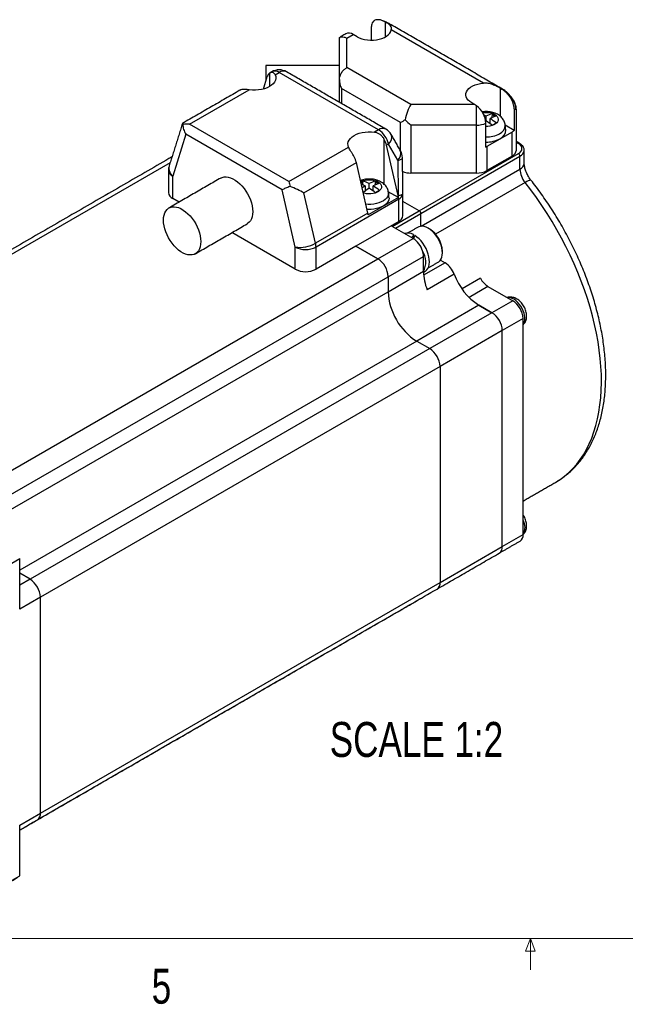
# Model space of a CAD drawing. Header units: millimetres. Extents: x 11 to 421, y 5 to 275.
# Tile 6 of 10: x 181 to 222, y 5 to 73. Entities that reach past the tile are written whole.
import ezdxf

# ---------------------------------------------------------------- set-up
doc = ezdxf.new("R2010")
doc.units = ezdxf.units.MM
doc.styles.add('SLDTEXTSTYLE0', font='TXT', dxfattribs={"width": 0.75})

msp = doc.modelspace()

# ---------------------------------------------------------------- linework, layer by layer
at = {"color": 7, "linetype": 'Continuous', "lineweight": 30}
for p, q in [((205.1014, 71.1505), (205.1014, 72.0773)), ((206.054, 71.383), (206.054, 72.3824)), ((212.7341, 68.2219), (206.4473, 71.8512)), ((202.9074, 68.4613), (202.9074, 71.2837)), ((203.4074, 71.2838), (203.8443, 71.536)), ((203.4074, 69.2778), (203.4074, 71.2838)), ((204.1095, 71.383), (203.8443, 71.536)), ((197.9074, 69.4334), (197.9074, 68.4937)), ((207.7764, 66.7556), (203.4074, 69.2778)), ((197.7295, 67.8154), (197.9992, 68.679)), ((197.9074, 68.4937), (197.9074, 68.3851)), ((198.1521, 68.9012), (198.1521, 67.9849)), ((198.5318, 68.7836), (198.8075, 68.9428)), ((205.5744, 65.0363), (198.8075, 68.9428)), ((202.9074, 66.9141), (202.9074, 68.4613)), ((192.7004, 65.4172), (196.7684, 67.7657)), ((207.0693, 65.5309), (203.0538, 67.849)), ((203.0538, 67.849), (203.0538, 66.8296)), ((213.8675, 67.8741), (213.9628, 67.8191)), ((213.8675, 67.8741), (213.8675, 65.9657)), ((212.1251, 66.7556), (207.7764, 66.7556)), ((212.1251, 66.7556), (211.923, 66.8723)), ((212.2512, 65.3618), (212.2512, 66.6763)), ((214.8201, 66.4668), (214.8201, 64.9953)), ((212.8953, 65.9686), (212.8953, 65.6502)), ((213.171, 65.4613), (213.171, 65.8094)), ((213.3301, 66.1589), (213.3301, 66.0556)), ((213.4971, 65.9592), (213.3301, 66.0556)), ((199.4673, 61.5108), (192.7004, 65.4172)), ((207.0693, 63.6243), (207.0693, 65.5309)), ((212.2512, 65.3618), (207.7764, 65.3618)), ((207.7764, 65.3618), (207.7764, 62.0957)), ((212.2512, 62.0957), (212.2512, 65.3618)), ((212.882, 65.6418), (212.8953, 65.6502)), ((212.8925, 63.863), (212.8925, 65.4961)), ((213.1528, 65.4747), (213.171, 65.5063)), ((214.8201, 64.9953), (214.2088, 65.3483)), ((192.4548, 64.7425), (191.5583, 61.8719)), ((199.0057, 60.9608), (192.4548, 64.7425)), ((205.5744, 65.0363), (205.2987, 64.8772)), ((214.6742, 64.8884), (212.9584, 63.8978)), ((214.6742, 63.2553), (214.6742, 64.8884)), ((199.4673, 61.5108), (203.5353, 63.8592)), ((205.9656, 61.323), (205.9656, 64.3906)), ((206.2506, 64.068), (206.1186, 63.9918)), ((206.907, 60.5567), (206.1186, 63.9918)), ((206.883, 62.9664), (206.2506, 64.068)), ((212.9584, 63.8978), (212.9584, 62.2647)), ((214.9671, 64.1959), (215.105, 64.1163)), ((208.3521, 59.524), (215.105, 63.4223)), ((208.4582, 59.3403), (215.211, 63.2386)), ((214.6742, 63.2553), (212.9584, 62.2647)), ((215.211, 62.3557), (215.211, 63.2386)), ((191.3759, 62.7863), (165.5722, 47.8902)), ((200.4971, 60.7466), (204.0679, 62.808)), ((204.8564, 59.3729), (204.0679, 62.808)), ((206.883, 62.9664), (206.9173, 60.5626)), ((191.5583, 60.3608), (191.5583, 61.8719)), ((212.2512, 62.0957), (207.7764, 62.0957)), ((208.4828, 58.4716), (215.211, 62.3557)), ((204.5055, 61.4633), (204.3917, 61.3976)), ((204.5055, 61.5666), (204.5055, 61.4633)), ((204.6646, 61.2171), (204.6646, 60.869)), ((204.9403, 61.0579), (204.9403, 61.3763)), ((205.2161, 60.869), (205.2161, 61.2171)), ((205.3752, 61.4633), (205.3752, 61.5666)), ((205.5422, 61.3669), (205.3752, 61.4633)), ((215.558, 61.4527), (209.4609, 57.933)), ((199.9022, 57.0551), (199.0057, 60.9608)), ((201.2855, 57.3115), (200.4971, 60.7466)), ((204.6828, 60.8824), (204.6646, 60.914)), ((206.93, 60.4269), (204.8794, 59.2431)), ((205.1978, 60.8824), (205.2161, 60.914)), ((206.93, 60.4269), (206.2413, 60.8244)), ((206.907, 60.5567), (206.9173, 60.5626)), ((191.9852, 60.1143), (191.5583, 60.3608)), ((206.9481, 60.3062), (201.3164, 57.0551)), ((206.9481, 58.7951), (206.9481, 60.3062)), ((208.3521, 59.524), (207.241, 60.1654)), ((208.3521, 59.524), (207.241, 60.1654)), ((204.8564, 59.3729), (201.2855, 57.3115)), ((206.5136, 58.4626), (208.3521, 59.524)), ((206.7258, 58.3402), (208.4582, 59.3403)), ((208.4582, 58.4695), (208.4582, 59.3403)), ((208.4582, 58.4695), (208.4582, 59.3403)), ((206.9481, 58.7951), (204.0388, 57.1156)), ((207.9278, 57.6462), (206.5136, 58.4626)), ((199.9022, 55.544), (195.5855, 58.0359)), ((207.9491, 57.8162), (207.9491, 57.898)), ((207.9491, 57.8162), (207.9491, 57.6336)), ((199.9022, 55.544), (199.9022, 57.0551)), ((204.0388, 57.1156), (201.3164, 55.544)), ((201.3164, 55.544), (201.3164, 57.0551)), ((204.0388, 57.1156), (205.5237, 56.2583)), ((205.5237, 56.2583), (204.0388, 57.1156)), ((205.5237, 56.2583), (207.9278, 57.6462)), ((206.2308, 55.0336), (208.635, 56.4215)), ((208.635, 55.4008), (208.635, 56.4215)), ((178.3001, 40.5425), (205.5237, 56.2583)), ((210.1115, 55.977), (208.6481, 55.1323)), ((209.7899, 56.1627), (210.1115, 55.977)), ((209.8595, 56.1225), (209.8108, 56.1935)), ((179.0072, 39.3177), (206.2308, 55.0336)), ((206.2308, 54.0129), (208.635, 55.4008)), ((206.2308, 55.0336), (206.2308, 54.0129)), ((206.2308, 55.0336), (206.2308, 54.0129)), ((210.7265, 55.2083), (208.8881, 54.1469)), ((212.5189, 54.9238), (211.2635, 54.1991)), ((213.0324, 54.3722), (211.7402, 53.6262)), ((213.0324, 54.3722), (214.7161, 53.4002)), ((179.1842, 38.3993), (206.2308, 54.0129)), ((212.418, 53.0941), (208.1753, 50.6449)), ((212.418, 53.0941), (213.3019, 52.5838)), ((213.3019, 52.5838), (212.418, 53.0941)), ((214.7161, 53.4002), (213.3019, 52.5838)), ((213.3019, 52.5838), (209.0592, 50.1346)), ((215.4232, 52.1755), (214.009, 51.3591)), ((215.4232, 44.8266), (215.4232, 52.1755)), ((214.009, 51.3591), (209.7663, 48.9099)), ((214.009, 36.6614), (214.009, 51.3591)), ((214.009, 36.6614), (214.009, 51.3591)), ((208.1753, 50.6449), (181.1285, 35.0311)), ((208.1753, 50.6449), (209.0592, 50.1346)), ((208.1753, 50.6449), (209.0592, 50.1346)), ((209.0592, 50.1346), (181.8356, 34.4188)), ((209.7663, 48.9099), (182.5427, 33.194)), ((209.7663, 48.9099), (209.7663, 34.2121)), ((209.7663, 48.9099), (209.7663, 34.2121)), ((215.4232, 37.4778), (215.4232, 44.8266)), ((214.009, 36.6614), (215.4232, 37.4778)), ((209.7663, 34.2121), (214.009, 36.6614)), ((179.29, 34.7692), (181.1285, 35.8306)), ((181.1285, 32.3776), (181.1285, 35.8306)), ((181.8356, 34.4188), (181.1285, 34.827)), ((181.8356, 34.4188), (181.1285, 34.827)), ((181.8356, 34.4188), (181.1285, 34.0106)), ((182.5427, 18.4963), (209.7663, 34.2121)), ((182.5427, 33.194), (181.1285, 32.3776)), ((182.5427, 18.4963), (182.5427, 33.194)), ((182.5427, 18.4963), (182.5427, 33.194)), ((208.4278, 33.1005), (208.4445, 33.1108)), ((206.0403, 31.7229), (206.0236, 31.7126)), ((206.0403, 31.7229), (206.0236, 31.7126)), ((181.1285, 17.6799), (182.5427, 18.4963)), ((181.1285, 14.2269), (181.1285, 17.6799)), ((179.29, 13.1656), (181.1285, 14.2269))]:
    msp.add_line(p, q, dxfattribs=at)
at = {"color": 7, "linetype": 'Continuous', "lineweight": 0}
for p, q in [((415.9568, 9.9587), (15.9068, 9.9587)), ((215.5889, 9.0805), (215.9254, 9.9587)), ((215.9254, 9.9587), (215.9254, 7.8048)), ((215.9254, 9.9587), (216.2443, 9.0805)), ((216.2443, 9.0805), (215.5889, 9.0805))]:
    msp.add_line(p, q, dxfattribs=at)
at = {"color": 7, "linetype": 'Continuous', "lineweight": 30, "flags": 128}
for points in [[(204.1095, 71.383), (204.2648, 71.3057), (204.4384, 71.2427), (204.6262, 71.1953), (204.8242, 71.1645), (205.0279, 71.1511), (205.2328, 71.1553), (205.4343, 71.177), (205.628, 71.2158), (205.8096, 71.2708), (205.9749, 71.3407), (206.1204, 71.4241), (206.2429, 71.5191), (206.3395, 71.6235), (206.4081, 71.735), (206.4473, 71.8512)], [(198.5318, 68.7836), (198.5693, 68.6619), (198.5753, 68.5383), (198.5496, 68.4155), (198.4929, 68.2962), (198.4064, 68.1831), (198.292, 68.0785), (198.1521, 67.9849), (197.9898, 67.9041), (197.8087, 67.838), (197.6128, 67.7881), (197.4062, 67.7554), (197.1935, 67.7406), (196.9793, 67.744), (196.7684, 67.7657)], [(211.923, 66.8723), (211.7892, 66.962), (211.6801, 67.0622), (211.5979, 67.1706), (211.5446, 67.2849), (211.5213, 67.4025), (211.5286, 67.5208), (211.5662, 67.6371), (211.6334, 67.7489), (211.7287, 67.8537), (211.8499, 67.9492), (211.9943, 68.0332), (212.1588, 68.1039), (212.3396, 68.1597), (212.5328, 68.1993), (212.7341, 68.2219)], [(212.6724, 66.2137), (212.7797, 66.2265), (212.9339, 66.2306), (213.0869, 66.2183), (213.2333, 66.19), (213.3682, 66.1466), (213.487, 66.0897), (213.5857, 66.0211), (213.6608, 65.9432), (213.7099, 65.8587), (213.7312, 65.7704), (213.7241, 65.6813), (213.6887, 65.5946), (213.6263, 65.513), (213.5391, 65.4395), (213.4299, 65.3764), (213.3025, 65.326), (213.1612, 65.29), (213.0109, 65.2696), (212.8925, 65.265)], [(213.3119, 65.8793), (213.3223, 65.9418), (213.3301, 66.0556)], [(203.5353, 63.8592), (203.4978, 63.981), (203.4919, 64.1046), (203.5175, 64.2274), (203.5742, 64.3466), (203.6607, 64.4598), (203.7751, 64.5643), (203.915, 64.658), (204.0773, 64.7387), (204.2584, 64.8048), (204.4544, 64.8548), (204.6609, 64.8875), (204.8736, 64.9023), (205.0878, 64.8988), (205.2987, 64.8772)], [(206.883, 62.9664), (206.9582, 62.9843), (207.0248, 63.0037), (207.0818, 63.0244), (207.1287, 63.0462), (207.165, 63.0688), (207.1901, 63.092), (207.2039, 63.1155), (207.2066, 63.1325)], [(194.8303, 61.7568), (194.9189, 61.7987), (195.0483, 61.8325), (195.1883, 61.8406), (195.3369, 61.8228), (195.4918, 61.7793), (195.6503, 61.7109), (195.8102, 61.6186), (195.9688, 61.5039), (196.1236, 61.3687), (196.2722, 61.2149), (196.4123, 61.0451), (196.5416, 60.862), (196.6581, 60.6684), (196.76, 60.4673), (196.8456, 60.2621), (196.9137, 60.0558), (196.9631, 59.8517), (196.993, 59.6531), (197.003, 59.4631), (196.993, 59.2847), (196.9631, 59.1207), (196.9137, 58.9736), (196.8456, 58.8459), (196.76, 58.7395), (196.6581, 58.6561), (196.6302, 58.639)], [(204.3665, 61.5074), (204.4057, 61.5274), (204.5331, 61.5778), (204.6744, 61.6138), (204.8247, 61.6342), (204.979, 61.6383), (205.1319, 61.626), (205.2783, 61.5977), (205.4132, 61.5543), (205.532, 61.4974), (205.6307, 61.4288), (205.7058, 61.3509), (205.7549, 61.2664), (205.7763, 61.1781), (205.7691, 61.089), (205.7338, 61.0023), (205.6714, 60.9207), (205.5841, 60.8472), (205.4749, 60.7841), (205.3475, 60.7337), (205.2063, 60.6977), (205.0559, 60.6773), (204.9017, 60.6732), (204.7487, 60.6855), (204.6023, 60.7139), (204.5449, 60.73)], [(204.5237, 61.287), (204.5133, 61.3495), (204.5055, 61.4633)], [(205.3569, 61.287), (205.3673, 61.3495), (205.3752, 61.4633)], [(215.9812, 61.5795), (215.971, 61.5887), (215.9282, 61.5994), (215.8633, 61.5906), (215.7781, 61.5625), (215.6753, 61.5161), (215.558, 61.4527)], [(217.6546, 41.0409), (217.9506, 41.2258), (218.2556, 41.4485), (218.5454, 41.695), (218.8194, 41.9648), (219.077, 42.2574), (219.3177, 42.5722), (219.5411, 42.9086), (219.7469, 43.266), (219.9345, 43.6438), (220.1037, 44.0411), (220.2541, 44.4574), (220.3854, 44.8917), (220.4974, 45.3432), (220.5899, 45.8112), (220.6626, 46.2946), (220.7156, 46.7927), (220.7486, 47.3045), (220.7616, 47.8289), (220.7546, 48.365), (220.7276, 48.9119), (220.6806, 49.4684), (220.6138, 50.0335), (220.5272, 50.6062), (220.421, 51.1854), (220.2954, 51.7699), (220.1508, 52.3587), (219.9872, 52.9506), (219.8051, 53.5446), (219.6047, 54.1395), (219.3865, 54.7342), (219.1509, 55.3276), (218.8984, 55.9185), (218.6293, 56.5058), (218.3442, 57.0885), (218.0436, 57.6655), (217.7282, 58.2355), (217.3984, 58.7977), (217.055, 59.3508), (216.6986, 59.8939), (216.3298, 60.4259), (215.9494, 60.9458), (215.558, 61.4527)], [(206.2525, 60.7684), (206.2551, 60.7045), (206.2376, 60.5941), (206.1924, 60.4864), (206.1206, 60.3837), (206.0236, 60.288), (205.9035, 60.2016), (205.7629, 60.1261), (205.6047, 60.0633), (205.4324, 60.0144), (205.2496, 59.9805), (205.0602, 59.9624), (204.8683, 59.9604), (204.7194, 59.97)], [(206.2877, 60.4399), (206.2901, 60.3774), (206.2721, 60.2641), (206.2258, 60.1535), (206.152, 60.048), (206.0524, 59.9499), (205.9291, 59.8611), (205.7848, 59.7836), (205.6224, 59.7191), (205.4455, 59.669), (205.2579, 59.6342), (205.0634, 59.6156), (204.8664, 59.6135), (204.8005, 59.6165)], [(206.9173, 60.5626), (206.9925, 60.5805), (207.059, 60.5999), (207.1161, 60.6206), (207.163, 60.6424), (207.1993, 60.665), (207.2244, 60.6882), (207.2382, 60.7117), (207.2409, 60.7287)], [(190.9219, 58.8916), (190.932, 59.07), (190.9619, 59.234), (191.0113, 59.3811), (191.0794, 59.5088), (191.165, 59.6152), (191.2669, 59.6986), (191.3834, 59.7577), (191.5127, 59.7915), (191.6528, 59.7996), (191.8014, 59.7817), (191.9562, 59.7383), (192.1148, 59.6699), (192.2746, 59.5776), (192.4332, 59.4629), (192.588, 59.3276), (192.7367, 59.1739), (192.8767, 59.0041), (193.006, 58.821), (193.1225, 58.6274), (193.2244, 58.4263), (193.3101, 58.221), (193.3781, 58.0147), (193.4275, 57.8107), (193.4575, 57.6121), (193.4675, 57.4221), (193.4575, 57.2437), (193.4275, 57.0796), (193.3781, 56.9326), (193.3101, 56.8049), (193.2244, 56.6985), (193.1225, 56.6151), (193.006, 56.556), (192.8767, 56.5222), (192.7367, 56.5141), (192.588, 56.532), (192.4332, 56.5754), (192.2746, 56.6438), (192.1148, 56.7361), (191.9562, 56.8508), (191.8014, 56.9861), (191.6528, 57.1398), (191.5127, 57.3096), (191.3834, 57.4927), (191.2669, 57.6863), (191.165, 57.8874), (191.0794, 58.0927), (191.0113, 58.299), (190.9619, 58.503), (190.932, 58.7016), (190.9219, 58.8916)], [(209.6406, 56.0266), (209.6879, 56.058), (209.7711, 56.1382), (209.8376, 56.2405), (209.886, 56.3626), (209.9155, 56.5021), (209.9254, 56.6561), (209.9155, 56.8216), (209.886, 56.9952), (209.8376, 57.1733), (209.7711, 57.3522), (209.6879, 57.5285), (209.5899, 57.6984), (209.4788, 57.8585), (209.357, 58.0055), (209.2271, 58.1365), (209.0915, 58.2489), (208.9532, 58.3402), (208.8148, 58.4086), (208.6792, 58.4528), (208.5493, 58.4719), (208.4275, 58.4654), (208.3165, 58.4335), (208.2657, 58.4082)], [(208.736, 55.3889), (208.7779, 55.416), (208.8674, 55.4984), (208.9397, 55.6039), (208.9934, 55.7303), (209.0275, 55.8753), (209.0412, 56.0358), (209.0344, 56.2088), (209.0071, 56.3909), (208.9599, 56.5783), (208.8938, 56.7676), (208.8099, 56.9548), (208.71, 57.1363), (208.5961, 57.3085), (208.4704, 57.4681), (208.3353, 57.6118), (208.1936, 57.7369), (208.0481, 57.8408)], [(215.4232, 51.7532), (215.43, 51.7614), (215.4879, 51.8555), (215.5274, 51.9693), (215.5474, 52.0999), (215.5474, 52.2439), (215.5274, 52.3975), (215.4879, 52.5569), (215.43, 52.7179), (215.3551, 52.8763), (215.2651, 53.0279), (215.1625, 53.169), (215.0498, 53.2957), (214.9301, 53.405), (214.8063, 53.4938), (214.6817, 53.5599), (214.5595, 53.6016), (214.4429, 53.6179), (214.3504, 53.6113)]]:
    msp.add_lwpolyline(points, dxfattribs=at)
at = {"color": 7, "linetype": 'Continuous', "lineweight": 30}
for centre, radius, start, end in [((203.5515, 71.1279), 0.5023, 54.341062, 114.34848), ((198.8075, 68.1263), 1, 60.002688, 119.997312), ((198.397, 68.569), 0.4128, 126.394851, 164.54264), ((198.5152, 68.5405), 0.4973, 54.003653, 114.685888), ((199.0991, 68.5468), 0.4918, 64.941754, 126.368705), ((211.3463, 65.4204), 1.548, 2.805226, 54.226342), ((211.2492, 62.8268), 3.5469, 62.348422, 64.671181), ((214.4193, 63.0779), 3.2679, 109.468731, 117.798659), ((214.6951, 62.9187), 3.2679, 109.468731, 117.798659), ((210.6665, 61.8571), 4.679, 51.082039, 57.638001), ((211.5279, 62.7186), 3.8838, 57.653275, 62.352102), ((205.866, 64.6403), 0.4918, 64.941754, 126.368705), ((205.5744, 64.2198), 1, 29.857816, 60.002688), ((212.2718, 66.8618), 1.5001, 269.21658, 294.441566), ((210.3907, 61.6979), 4.679, 51.082039, 57.638001), ((215.4082, 62.0573), 3.8838, 117.647898, 122.346725), ((213.5719, 65.3569), 0.6357, 293.47551, 0.218167), ((204.7229, 63.7214), 1.5666, 12.783423, 57.074981), ((205.8859, 64.5282), 0.5871, 308.39928, 18.829121), ((212.9296, 66.4631), 1.9119, 268.887505, 297.930064), ((212.9305, 66.1671), 1.9628, 268.889471, 297.930135), ((213.5895, 65.0319), 0.6532, 293.491711, 0.019605), ((214.2884, 65.5678), 0.7813, 299.587635, 312.886986), ((204.5645, 63.6246), 1.5968, 13.293604, 28.665281), ((212.4559, 64.7698), 1.0064, 295.707247, 299.951072), ((215.1485, 64.059), 0.0719, 64.04189, 127.253563), ((214.9733, 63.7693), 0.3711, 290.783421, 69.216579), ((202.5139, 62.4408), 1.5968, 13.293604, 28.665281), ((206.5183, 63.4266), 0.5871, 308.39928, 18.829121), ((206.2067, 63.1182), 1, 0.816816, 29.857816), ((214.4568, 63.7204), 0.5134, 295.048003, 353.631856), ((214.9808, 63.2281), 0.2305, 2.605478, 57.394522), ((215.0145, 63.6894), 0.4918, 293.552457, 354.274003), ((192.2654, 62.2801), 1, 162.655843, 180), ((191.9903, 62.4197), 0.6977, 166.869372, 231.74171), ((215.0162, 62.8047), 0.4895, 293.462125, 355.217734), ((191.7532, 62.3209), 0.4895, 184.782266, 246.537875), ((207.7632, 63.655), 1.5594, 249.616679, 270.48517), ((212.2801, 63.5383), 1.4429, 268.855903, 298.040239), ((216.7417, 62.4257), 1.5322, 182.617144, 219.417824), ((206.2413, 58.247), 3.7461, 117.605452, 119.969981), ((203.0735, 58.1862), 3.4232, 62.302706, 67.110009), ((207.0383, 57.4593), 4.4448, 122.279395, 125.392555), ((203.4163, 58.4856), 3.2679, 62.201341, 70.531269), ((207.4334, 57.1227), 4.6585, 122.354895, 128.464021), ((206.4644, 58.4856), 3.2679, 109.468731, 117.798659), ((202.4358, 57.1056), 4.679, 51.082039, 57.638001), ((206.7401, 58.3264), 3.2679, 109.468731, 117.798659), ((202.7116, 57.2648), 4.679, 51.082039, 57.638001), ((203.5729, 58.1263), 3.8838, 57.653275, 62.352102), ((191.7532, 60.8098), 0.4895, 184.782266, 246.537875), ((207.4532, 57.465), 3.8838, 117.647898, 122.346725), ((205.6765, 60.2725), 1.263, 7.019816, 13.005859), ((205.7953, 60.2975), 1.1528, 0.431441, 13.295074), ((206.7441, 60.7618), 0.4991, 294.121873, 354.557986), ((206.241, 60.7144), 1, 0, 0.816816), ((203.6259, 59.0887), 1.263, 7.019816, 13.005859), ((206.7441, 59.2506), 0.4991, 294.121873, 354.557986), ((208.2279, 59.3298), 0.2305, 2.605478, 57.394522), ((208.2279, 59.3298), 0.2305, 2.605478, 57.394522), ((207.5523, 57.2611), 0.7503, 58.07243, 105.995525), ((207.3643, 56.6901), 1.2689, 58.906195, 62.560674), ((208.057, 56.7001), 1.8701, 2.406298, 57.588325), ((200.2165, 59.2192), 2.1868, 261.736895, 299.26608), ((200.6093, 58.4123), 1.5304, 242.480539, 297.519461), ((200.1636, 57.0464), 1.1528, 0.431441, 13.295074), ((207.0849, 56.3391), 1.5554, 16.791182, 57.183964), ((207.4, 56.4048), 1.235, 0.775093, 18.096255), ((207.3669, 56.0277), 1.4268, 332.730837, 32.217525), ((204.7021, 54.9675), 1.5302, 2.476398, 57.523602), ((204.7021, 54.9675), 1.5302, 2.476398, 57.523602), ((209.2824, 54.6833), 1.5366, 19.976583, 57.346751), ((200.6093, 56.9012), 1.5304, 242.480539, 297.519461), ((211.2511, 55.4008), 2.6162, 180.00087, 180.587608), ((212.2248, 55.4744), 3.5911, 181.601915, 201.694578), ((214.6873, 56.6434), 4.2128, 199.917408, 237.405927), ((213.8041, 55.6054), 1.4548, 207.939213, 237.962279), ((210.4414, 54.1985), 4.2147, 182.524163, 237.475837), ((210.4414, 54.1985), 4.2147, 182.524163, 237.475837), ((213.8945, 52.1094), 1.5302, 2.476304, 57.523696), ((212.4802, 51.293), 1.5302, 2.476304, 57.523696), ((212.4802, 51.293), 1.5302, 2.476304, 57.523696), ((208.2376, 48.8438), 1.5302, 2.476398, 57.523602), ((208.2376, 48.8438), 1.5302, 2.476398, 57.523602), ((214.5791, 37.9541), 0.9762, 329.830241, 30.157149), ((214.9232, 37.4282), 0.5024, 305.649757, 5.662424), ((213.509, 36.6118), 0.5024, 305.649757, 5.662424), ((213.509, 36.6118), 0.5024, 305.649757, 5.662424), ((181.014, 33.1279), 1.5302, 2.476304, 57.523696), ((181.014, 33.1279), 1.5302, 2.476304, 57.523696), ((209.2799, 34.1564), 0.4896, 304.778924, 6.533256), ((209.2799, 34.1564), 0.4896, 304.778924, 6.533256), ((182.0427, 18.4467), 0.5024, 305.649757, 5.662424), ((182.0427, 18.4467), 0.5024, 305.649757, 5.662424), ((177.1762, 19.624), 6.6895, 300.001514, 306.215474)]:
    msp.add_arc(centre, radius, start, end, dxfattribs=at)
for centre, major_axis, ratio, start_param, end_param in [((197.0973, 67.8584), (1.3987, -1.3987), 0.5176867, 1.4893856, 1.508281), ((207.7764, 65.9391), (0.267, 0.9964), 0.3178583, 0.70036, 1.8784572), ((212.1251, 65.9391), (0.8881, -0.8881), 0.5176867, 1.9219888, 2.0484929), ((193.0539, 64.8048), (0.8371, -0.67), 0.1247499, 3.0929197, 3.4803022), ((207.7764, 65.9391), (1, 0.5774), 0.0000704, 1.9634548, 2.3561539), ((207.7764, 65.9391), (0.953, -0.953), 0.3177951, 4.6273914, 5.0200905), ((199.8208, 60.8983), (1.135, -0.4944), 0.1265791, 0.9887518, 1.8650679), ((207.9128, 56.6168), (0.6435, 2.0346), 0.2019379, 0.9551152, 1.0806645), ((208.0843, 56.7158), (0.6435, 2.0346), 0.2019379, 1.0500661, 1.1702746)]:
    msp.add_ellipse(centre, major_axis=major_axis, ratio=ratio, start_param=start_param, end_param=end_param, dxfattribs=at)
for points, knots in [([(205.3948, 72.5245), (205.3513, 72.5142), (205.3113, 72.4977), (205.2392, 72.4511), (205.2067, 72.4206), (205.1536, 72.3455), (205.1331, 72.3009), (205.1067, 72.1967), (205.1015, 72.1388), (205.1014, 72.0773)], [0, 0, 0, 0, 0.25, 0.25, 0.5, 0.5, 0.75, 0.75, 1, 1, 1, 1]), ([(206.054, 72.3824), (205.9954, 72.4134), (205.937, 72.4414), (205.821, 72.489), (205.7632, 72.5086), (205.6516, 72.5355), (205.5975, 72.5427), (205.4932, 72.543), (205.4429, 72.536), (205.3948, 72.5245)], [0, 0, 0, 0, 0.25, 0.25, 0.5, 0.5, 0.75, 0.75, 1, 1, 1, 1]), ([(206.2285, 72.2978), (206.1858, 72.3226), (206.1106, 72.3663), (206.0445, 72.3948), (206.0159, 72.4072)], [0, 0, 0, 0, 0.5668597, 1, 1, 1, 1]), ([(206.4388, 72.1942), (206.3732, 72.231), (206.2348, 72.3087), (206.0979, 72.3717), (206.0259, 72.4049)], [0, 0, 0, 0, 0.473819, 1, 1, 1, 1]), ([(206.4473, 71.8512), (206.4583, 71.905), (206.4596, 71.9517), (206.4441, 72.0377), (206.427, 72.0772), (206.35, 72.1882), (206.2636, 72.2557), (206.1448, 72.3302)], [0, 0, 0, 0, 0.25, 0.25, 0.5, 0.5, 1, 1, 1, 1]), ([(202.9075, 71.2973), (202.9088, 71.3209), (202.9242, 71.3427), (202.979, 71.3749), (203.0174, 71.3846), (203.1114, 71.3872), (203.1655, 71.38), (203.2823, 71.3464), (203.3453, 71.3196), (203.4074, 71.2838)], [0, 0, 0, 0, 0.25, 0.25, 0.5, 0.5, 0.75, 0.75, 1, 1, 1, 1]), ([(202.9075, 68.4637), (202.9088, 68.5522), (202.9242, 68.6386), (202.979, 68.8052), (203.0174, 68.8822), (203.1114, 69.0244), (203.1655, 69.087), (203.2823, 69.1959), (203.3453, 69.242), (203.4074, 69.2778)], [0, 0, 0, 0, 0.25, 0.25, 0.5, 0.5, 0.75, 0.75, 1, 1, 1, 1]), ([(198.5318, 68.7836), (198.5138, 68.8245), (198.4907, 68.859), (198.4356, 68.9135), (198.4032, 68.9332), (198.3345, 68.9542), (198.2974, 68.9559), (198.2234, 68.9413), (198.1868, 68.9253), (198.1521, 68.9012)], [0, 0, 0, 0, 0.25, 0.25, 0.5, 0.5, 0.75, 0.75, 1, 1, 1, 1]), ([(202.9075, 68.4637), (202.9088, 68.357), (202.9241, 68.2525), (202.9746, 68.0465), (203.0107, 67.9443), (203.0538, 67.849)], [0, 0, 0, 0, 0.5, 0.5, 1, 1, 1, 1]), ([(196.7684, 67.7657), (196.6731, 67.7777), (196.4821, 67.802), (196.2615, 67.7949), (196.1683, 67.7483), (196.129, 67.7287)], [0, 0, 0, 0, 0.3662101, 0.7333361, 1, 1, 1, 1]), ([(213.8675, 67.8741), (213.793, 67.9171), (213.7119, 67.9604), (213.5367, 68.0449), (213.4424, 68.0858), (213.249, 68.155), (213.1476, 68.1841), (212.9422, 68.2209), (212.8388, 68.229), (212.7341, 68.2219)], [0, 0, 0, 0, 0.25, 0.25, 0.5, 0.5, 0.75, 0.75, 1, 1, 1, 1]), ([(214.5777, 67.1932), (214.5373, 67.2624), (214.4922, 67.3266), (214.3953, 67.4478), (214.3438, 67.5048), (214.2392, 67.6098), (214.1856, 67.6582), (214.0758, 67.7464), (214.0193, 67.7864), (213.9628, 67.8191)], [0, 0, 0, 0, 0.25, 0.25, 0.5, 0.5, 0.75, 0.75, 1, 1, 1, 1]), ([(214.6376, 67.2531), (214.5905, 67.3114), (214.4987, 67.425), (214.3374, 67.587), (214.1783, 67.7171), (214.0783, 67.7795), (214.0316, 67.8086)], [0, 0, 0, 0, 0.2746727, 0.5356617, 0.7831663, 1, 1, 1, 1]), ([(214.8201, 66.4668), (214.82, 66.5229), (214.8145, 66.5811), (214.7912, 66.7021), (214.7735, 66.765), (214.7079, 66.9512), (214.6469, 67.0749), (214.5777, 67.1932)], [0, 0, 0, 0, 0.25, 0.25, 0.5, 0.5, 1, 1, 1, 1]), ([(214.7041, 67.1271), (214.6921, 67.164), (214.675, 67.2162), (214.6434, 67.2413), (214.6341, 67.2487)], [0, 0, 0, 0, 0.7057583, 1, 1, 1, 1]), ([(214.8092, 66.9735), (214.7924, 67.0092), (214.7557, 67.0872), (214.6986, 67.1661), (214.6676, 67.2089)], [0, 0, 0, 0, 0.4574202, 1, 1, 1, 1]), ([(214.7041, 67.1271), (214.7486, 67.0692), (214.8194, 66.9771), (214.8412, 66.9022), (214.8493, 66.8744)], [0, 0, 0, 0, 0.6288166, 1, 1, 1, 1]), ([(214.9663, 66.3968), (214.9616, 66.4703), (214.9539, 66.5894), (214.9101, 66.7556), (214.8685, 66.8501), (214.8455, 66.9022)], [0, 0, 0, 0, 0.4198968, 0.68003, 1, 1, 1, 1]), ([(214.9181, 66.4291), (214.9412, 66.4194), (214.9683, 66.4081), (214.9632, 66.3982), (214.9624, 66.3968)], [0, 0, 0, 0, 0.8562184, 1, 1, 1, 1]), ([(214.2068, 65.361), (214.1999, 65.406), (214.1857, 65.4977), (214.1356, 65.6289), (214.0662, 65.7527), (213.9773, 65.8659), (213.8701, 65.9683), (213.7445, 66.059), (213.6012, 66.1368), (213.4419, 66.1998), (213.2705, 66.2461), (213.0912, 66.2748), (212.9085, 66.2844), (212.7545, 66.2802), (212.6644, 66.2658), (212.634, 66.2609)], [0, 0, 0, 0, 0.0696041, 0.1418875, 0.2142106, 0.2876606, 0.3633214, 0.4420971, 0.5243345, 0.6094368, 0.6959772, 0.7825969, 0.8690952, 0.9558114, 1, 1, 1, 1]), ([(192.7004, 65.4172), (192.6219, 65.425), (192.5421, 65.4276), (192.3874, 65.4226), (192.3112, 65.4151), (192.2366, 65.402)], [0, 0, 0, 0, 0.5, 0.5, 1, 1, 1, 1]), ([(192.2366, 65.402), (192.2383, 65.349), (192.2445, 65.2944), (192.2652, 65.1834), (192.28, 65.1264), (192.3172, 65.0136), (192.3395, 64.958), (192.3917, 64.8485), (192.4219, 64.7939), (192.4548, 64.7425)], [0, 0, 0, 0, 0.25, 0.25, 0.5, 0.5, 0.75, 0.75, 1, 1, 1, 1]), ([(205.9656, 64.3906), (205.9309, 64.4548), (205.8909, 64.5148), (205.7986, 64.6252), (205.7458, 64.6757), (205.6319, 64.7602), (205.5693, 64.7953), (205.4377, 64.8487), (205.3694, 64.8668), (205.2987, 64.8772)], [0, 0, 0, 0, 0.25, 0.25, 0.5, 0.5, 0.75, 0.75, 1, 1, 1, 1]), ([(203.915, 63.2068), (203.8803, 63.271), (203.8438, 63.333), (203.7702, 63.4542), (203.7328, 63.5136), (203.6641, 63.6242), (203.6319, 63.6769), (203.5764, 63.7742), (203.5534, 63.8184), (203.5353, 63.8592)], [0, 0, 0, 0, 0.25, 0.25, 0.5, 0.5, 0.75, 0.75, 1, 1, 1, 1]), ([(215.5006, 63.6385), (215.5015, 63.658), (215.5039, 63.7122), (215.48, 63.7996), (215.4333, 63.8961), (215.3633, 63.9852), (215.2787, 64.0621), (215.2111, 64.1042), (215.18, 64.1237)], [0, 0, 0, 0, 0.1003856, 0.2797545, 0.4593644, 0.6439539, 0.8358021, 1, 1, 1, 1]), ([(215.9813, 61.5794), (215.9648, 61.6006), (215.9158, 61.6638), (215.8382, 61.7775), (215.7534, 61.9209), (215.679, 62.0692), (215.6168, 62.2178), (215.5681, 62.3621), (215.5334, 62.4978), (215.5123, 62.62), (215.5047, 62.7074), (215.5041, 62.7505), (215.5039, 62.7639)], [0, 0, 0, 0, 0.0572424, 0.1706395, 0.2846797, 0.3989764, 0.512732, 0.625329, 0.7362498, 0.8451066, 0.9517389, 1, 1, 1, 1]), ([(199.5515, 61.1792), (199.4946, 61.1599), (199.4409, 61.14), (199.3384, 61.1001), (199.2893, 61.08), (199.1975, 61.0417), (199.155, 61.0235), (199.0757, 60.9899), (199.0386, 60.9742), (199.0057, 60.9608)], [0, 0, 0, 0, 0.25, 0.25, 0.5, 0.5, 0.75, 0.75, 1, 1, 1, 1]), ([(199.4673, 61.5108), (199.4807, 61.4655), (199.4944, 61.4142), (199.5221, 61.3038), (199.5362, 61.2441), (199.5515, 61.1792)], [0, 0, 0, 0, 0.5, 0.5, 1, 1, 1, 1]), ([(206.2514, 60.7709), (206.2446, 60.8151), (206.2306, 60.9061), (206.1806, 61.0366), (206.1113, 61.1604), (206.0223, 61.2736), (205.9151, 61.376), (205.7895, 61.4667), (205.6462, 61.5446), (205.487, 61.6075), (205.3155, 61.6538), (205.1363, 61.6824), (204.9534, 61.6927), (204.7694, 61.6851), (204.5878, 61.6577), (204.446, 61.6248), (204.3696, 61.594), (204.3486, 61.5855)], [0, 0, 0, 0, 0.0588033, 0.1208714, 0.1829736, 0.2460434, 0.3110116, 0.3786545, 0.4492699, 0.5223453, 0.5966555, 0.6710339, 0.745308, 0.8197692, 0.8948571, 0.9710632, 1, 1, 1, 1]), ([(217.6602, 41.0446), (217.7647, 41.1075), (217.977, 41.2354), (218.2806, 41.4551), (218.5744, 41.6962), (218.8537, 41.9584), (219.1183, 42.2405), (219.3677, 42.5426), (219.6017, 42.8642), (219.8197, 43.2049), (220.0214, 43.5644), (220.2062, 43.9422), (220.3737, 44.3376), (220.5235, 44.7499), (220.6554, 45.1784), (220.7689, 45.6223), (220.8638, 46.0806), (220.94, 46.5525), (220.9973, 47.037), (221.0357, 47.5331), (221.0552, 48.0399), (221.0558, 48.5565), (221.0377, 49.0818), (221.001, 49.615), (220.9458, 50.1552), (220.8723, 50.7013), (220.7807, 51.2526), (220.6713, 51.8081), (220.5443, 52.367), (220.4, 52.9282), (220.2386, 53.4911), (220.0606, 54.0545), (219.8662, 54.6178), (219.6557, 55.1799), (219.4296, 55.7399), (219.1883, 56.297), (218.9321, 56.8503), (218.6615, 57.399), (218.377, 57.942), (218.0789, 58.4786), (217.7679, 59.0078), (217.4443, 59.5289), (217.1087, 60.041), (216.7617, 60.5433), (216.41, 61.0261), (216.1476, 61.3691), (216.0054, 61.5489), (215.9813, 61.5794)], [0, 0, 0, 0, 0.0209174, 0.0425107, 0.0641244, 0.0857887, 0.107531, 0.1293745, 0.1513373, 0.1734312, 0.195662, 0.2180291, 0.2405265, 0.2631436, 0.2858665, 0.3086793, 0.3315655, 0.3545089, 0.3774945, 0.4005092, 0.4235415, 0.4465822, 0.4696223, 0.4926562, 0.5156802, 0.5386917, 0.5616891, 0.5846717, 0.6076392, 0.6305919, 0.6535304, 0.6764557, 0.6993688, 0.7222709, 0.7451635, 0.7680479, 0.7909256, 0.8137982, 0.8366671, 0.859534, 0.8824004, 0.9052677, 0.9281372, 0.9510104, 0.973889, 0.9955721, 1, 1, 1, 1]), ([(215.4232, 51.7495), (215.4447, 51.77), (215.4972, 51.82), (215.5609, 51.9171), (215.6158, 52.0346), (215.6517, 52.1631), (215.6689, 52.3013), (215.6663, 52.4485), (215.6433, 52.6023), (215.5999, 52.7584), (215.5374, 52.9121), (215.4576, 53.0596), (215.362, 53.1979), (215.2513, 53.3245), (215.126, 53.4367), (214.9929, 53.5263), (214.857, 53.591), (214.7238, 53.6311), (214.5914, 53.6481), (214.4639, 53.6447), (214.3835, 53.6243), (214.345, 53.6145)], [0, 0, 0, 0, 0.0331351, 0.0810061, 0.1292814, 0.1788494, 0.230509, 0.2846889, 0.3410714, 0.3985898, 0.4561963, 0.5137913, 0.5717023, 0.6303212, 0.6901677, 0.7516239, 0.8058057, 0.8576665, 0.9074088, 0.9556265, 1, 1, 1, 1]), ([(215.421, 37.4579), (215.4433, 37.479), (215.4966, 37.5297), (215.561, 37.6276), (215.6158, 37.7452), (215.6517, 37.8737), (215.6688, 38.0118), (215.6663, 38.1591), (215.6432, 38.3128), (215.6, 38.4691), (215.5368, 38.6222), (215.477, 38.7387), (215.434, 38.7992), (215.4232, 38.8145)], [0, 0, 0, 0, 0.0641325, 0.1537047, 0.2440335, 0.336781, 0.4334422, 0.5348191, 0.6403172, 0.7479409, 0.8557292, 0.9634963, 1, 1, 1, 1])]:
    msp.add_open_spline(points, degree=3, knots=knots, dxfattribs=at)
for points, degree in [([(206.0259, 72.4049), (205.8438, 72.4672)], 1), ([(206.054, 72.3824), (206.0859, 72.3656), (206.1162, 72.3481), (206.1448, 72.3302)], 3), ([(206.2285, 72.2978), (206.2009, 72.3093), (206.173, 72.3201), (206.1448, 72.3302)], 3), ([(206.2285, 72.2978), (206.4347, 72.1834)], 1), ([(214.0203, 67.8175), (206.4403, 72.1933)], 1), ([(202.9075, 71.2973), (202.9074, 71.2928), (202.9074, 71.2883), (202.9074, 71.2837)], 3), ([(203.3443, 71.5855), (202.9531, 71.3597)], 1), ([(202.9074, 69.4334), (197.9074, 69.4334)], 1), ([(198.3075, 68.9923), (198.1736, 68.915)], 1), ([(206.0743, 65.0859), (199.3075, 68.9923)], 1), ([(202.9074, 68.4613), (202.9074, 68.4621), (202.9074, 68.4629), (202.9075, 68.4637)], 3), ([(213.9795, 67.8233), (213.9741, 67.8224), (213.9686, 67.821), (213.9628, 67.8191)], 3), ([(214.7041, 67.1271), (214.6555, 67.2004), (214.5464, 67.3495), (214.351, 67.556), (214.1447, 67.7241), (214.0254, 67.7982), (213.9795, 67.8233)], 3), ([(213.9795, 67.8233), (214.0148, 67.8076)], 1), ([(214.0148, 67.8076), (214.0277, 67.8019)], 1), ([(196.1267, 67.7333), (192.2218, 65.4791)], 1), ([(214.5777, 67.1932), (214.6001, 67.1874), (214.6448, 67.1685), (214.6862, 67.1406), (214.7041, 67.1271)], 3), ([(214.6512, 67.2329), (214.6376, 67.2531)], 1), ([(214.7041, 67.1271), (214.7726, 67.0016), (214.8864, 66.7421), (214.9232, 66.5106), (214.9181, 66.4291)], 3), ([(214.8201, 66.4668), (214.8609, 66.4518), (214.8939, 66.4396), (214.9181, 66.4291)], 3), ([(214.8455, 66.9022), (214.824, 66.9445)], 1), ([(214.9624, 66.3968), (214.9609, 66.3926)], 1), ([(214.9671, 63.6635), (214.9671, 66.3927)], 1), ([(192.2137, 65.4689), (191.3109, 62.5782)], 1), ([(214.2427, 65.0322), (214.2077, 65.3576)], 1), ([(207.074, 63.6161), (206.4416, 64.7177)], 1), ([(215.18, 64.1237), (214.9671, 64.2466)], 1), ([(191.5047, 63.1988), (165.0722, 47.9397)], 1), ([(207.2409, 60.7287), (207.2066, 63.1325)], 1), ([(215.5039, 62.7639), (215.5039, 63.6468)], 1), ([(191.2654, 62.2801), (191.2654, 60.769)], 1), ([(194.8303, 61.7568), (191.2948, 59.7157)], 1), ([(206.2877, 60.4399), (206.2528, 60.7653)], 1), ([(207.241, 59.2033), (207.241, 60.7144)], 1), ([(193.0946, 56.598), (196.6302, 58.639)], 1), ([(208.2657, 58.4082), (207.5781, 58.0113)], 1), ([(209.0594, 58.2788), (208.9533, 58.3401)], 1), ([(209.9254, 56.6561), (209.9254, 56.7786)], 1), ([(208.953, 55.6296), (209.6406, 56.0266)], 1), ([(208.6359, 55.3311), (208.736, 55.3889)], 1), ([(215.4232, 39.7527), (217.6546, 41.0409)], 1), ([(213.8018, 36.2035), (215.216, 37.0199)], 1), ([(209.5592, 33.7543), (213.8018, 36.2035)], 1), ([(182.3356, 18.0384), (209.5592, 33.7543)], 1), ([(206.0236, 31.7126), (208.4278, 33.1005)], 1), ([(181.1285, 17.3409), (206.0236, 31.7126)], 1), ([(181.1285, 17.3416), (182.3356, 18.0384)], 1)]:
    msp.add_open_spline(points, degree=degree, dxfattribs=at)

# ---------------------------------------------------------------- texts
at = {"color": 7, "linetype": 'Continuous', "lineweight": 0, "attachment_point": 1, "style": 'SLDTEXTSTYLE0'}
for s, insert, char_height in [('SCALE 1:2', (202.2531, 24.6989), 2.38125), ('5', (190.1219, 7.8889), 2.3813)]:
    msp.add_mtext(s, dxfattribs=dict(at, insert=insert, char_height=char_height))

doc.saveas('drawing.dxf')
